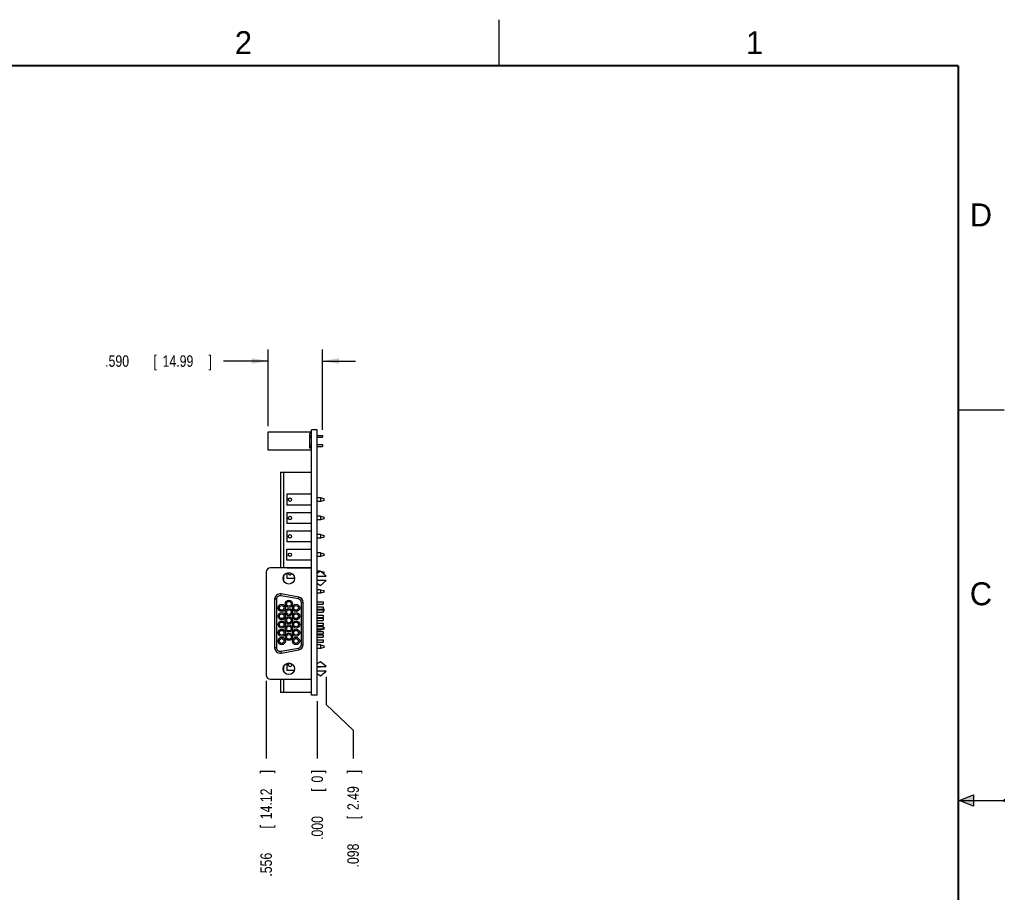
# Model space of a CAD drawing. Header units: inches. Extents: x 0 to 22, y 0 to 17.
# Tile 8 of 8: x 11.3 to 22, y 7.5 to 17. Entities that reach past the tile are written whole.
import ezdxf

# ---------------------------------------------------------------- set-up
doc = ezdxf.new("R2010")
doc.units = ezdxf.units.IN
doc.header["$LTSCALE"] = 1.21
doc.header["$MEASUREMENT"] = 0
doc.layers.get('0').update_dxf_attribs({"linetype": 'CONTINUOUS'})
doc.layers.add('DIMENSIONS', color=7, linetype='CONTINUOUS')
doc.styles.get("Standard").update_dxf_attribs({"font": 'txt', "width": 0.8})
doc.dimstyles.new('DIMSTYLE_1', dxfattribs={"dimtxt": 0.125, "dimasz": 0.18, "dimexe": 0.18, "dimexo": 0.0625, "dimgap": 0.09, "dimtad": 0, "dimtih": 1, "dimtoh": 1, "dimdec": 3, "dimzin": 4, "dimdsep": 46, "dimtxsty": 'STANDARD', "dimblk": '_FILLED', "dimblk1": '_FILLED', "dimblk2": '_FILLED', "dimcen": 0.09, "dimadec": 0, "dimazin": 0, "dimtp": 0.001, "dimtm": 0.001, "dimtfac": 1, "dimtdec": 3, "dimtofl": 0, "dimtmove": 0, "dimatfit": 3, "dimldrblk": '_FILLED', "dimfxl": 1, "dimtolj": 1, "dimtzin": 4, "dimarcsym": 0})
doc.dimstyles.new('DIMSTYLE_2', dxfattribs={"dimtxt": 0.125, "dimasz": 0.18, "dimexe": 0.18, "dimexo": 0.0625, "dimgap": 0.09, "dimtad": 0, "dimtih": 1, "dimtoh": 1, "dimdec": 3, "dimzin": 4, "dimdsep": 46, "dimtxsty": 'STANDARD', "dimblk": '_FILLED', "dimblk1": '_FILLED', "dimblk2": '_FILLED', "dimcen": 0.09, "dimadec": 0, "dimazin": 0, "dimtp": 0.001, "dimtm": 0.001, "dimtfac": 1, "dimtdec": 3, "dimtofl": 0, "dimtmove": 0, "dimatfit": 3, "dimldrblk": '_FILLED', "dimfxl": 1, "dimtolj": 1, "dimtzin": 4, "dimarcsym": 0})

# ---------------------------------------------------------------- blocks, each defined once
blk = doc.blocks.new('_FILLED')
at = {"color": 0, "linetype": 'BYBLOCK'}
blk.add_solid([(0, 0), (-1, 0.174), (-1, -0.174)], dxfattribs=at)
blk = doc.blocks.new('*D13')
at = {"layer": 'DIMENSIONS', "color": 2, "linetype": 'CONTINUOUS'}
for p, q in [((13.988, 12.576), (13.988, 13.409)), ((14.578, 12.536), (14.578, 13.409)), ((13.988, 13.284), (13.5, 13.284)), ((14.578, 13.284), (14.938, 13.284))]:
    blk.add_line(p, q, dxfattribs=at)
at = {"layer": 'DIMENSIONS', "color": 2, "linetype": 'CONTINUOUS', "xscale": 0.18, "yscale": 0.18, "zscale": 0.18}
blk.add_blockref('_FILLED', (13.988, 13.284), dxfattribs=at)
at = {"layer": 'DIMENSIONS', "color": 2, "linetype": 'CONTINUOUS', "xscale": 0.18, "yscale": 0.18, "zscale": 0.18, "rotation": 180}
blk.add_blockref('_FILLED', (14.578, 13.284), dxfattribs=at)
at = {"layer": 'DIMENSIONS', "color": 2, "linetype": 'CONTINUOUS', "width": 0.8}
for s, p in [('.590', (12.213, 13.221)), ('[', (12.738, 13.221)), ('14.99', (12.838, 13.221)), (']', (13.338, 13.221))]:
    blk.add_text(s, height=0.125, dxfattribs=at).set_placement(p)
blk = doc.blocks.new('*D14')
at = {"layer": 'DIMENSIONS', "color": 2, "linetype": 'CONTINUOUS'}
for p, q in [((14.62, 9.846), (14.62, 9.545)), ((14.62, 9.545), (14.911, 9.266)), ((14.911, 9.266), (14.911, 8.957))]:
    blk.add_line(p, q, dxfattribs=at)
at = {"layer": 'DIMENSIONS', "color": 2, "linetype": 'CONTINUOUS', "width": 0.8}
for s, p in [(']', (14.974, 8.795)), ('2.49', (14.974, 8.395)), ('[', (14.974, 8.295)), ('.098', (14.974, 7.77))]:
    blk.add_text(s, height=0.125, rotation=90, dxfattribs=at).set_placement(p)
blk = doc.blocks.new('*D15')
at = {"layer": 'DIMENSIONS', "color": 1, "linetype": 'CONTINUOUS'}
blk.add_line((14.522, 9.582), (14.522, 8.957), dxfattribs=at)
at = {"layer": 'DIMENSIONS', "color": 1, "linetype": 'CONTINUOUS', "width": 0.8}
for s, p in [(']', (14.584, 8.795)), ('0', (14.584, 8.695)), ('[', (14.584, 8.595)), ('.000', (14.584, 8.07))]:
    blk.add_text(s, height=0.125, rotation=90, dxfattribs=at).set_placement(p)
blk = doc.blocks.new('*D16')
at = {"layer": 'DIMENSIONS', "color": 2, "linetype": 'CONTINUOUS'}
blk.add_line((13.966, 9.802), (13.966, 8.957), dxfattribs=at)
at = {"layer": 'DIMENSIONS', "color": 2, "linetype": 'CONTINUOUS', "width": 0.8}
for s, p in [(']', (14.028, 8.795)), ('14.12', (14.028, 8.295)), ('[', (14.028, 8.195)), ('.556', (14.028, 7.67))]:
    blk.add_text(s, height=0.125, rotation=90, dxfattribs=at).set_placement(p)

msp = doc.modelspace()

# ---------------------------------------------------------------- hatches: boundary and pattern name
at = {"linetype": 'CONTINUOUS'}
msp.add_hatch(color=2, dxfattribs=at).paths.add_polyline_path([(21.6663, 8.5625), (21.6663, 8.4375), (21.51, 8.5)])

# ---------------------------------------------------------------- linework, layer by layer
at = {"color": 2, "linetype": 'CONTINUOUS'}
for p, q in [((16.5, 16.5), (16.5, 17)), ((22, 12.75), (21.5, 12.75)), ((21.51, 8.5), (21.6663, 8.5625)), ((21.51, 8.5), (22, 8.5)), ((21.6663, 8.4375), (21.51, 8.5)), ((21.6663, 8.5625), (21.6663, 8.4375)), ((22, 8.515), (22, 8.485))]:
    msp.add_line(p, q, dxfattribs=at)
at = {"color": 7, "linetype": 'CONTINUOUS'}
for p, q in [((13.9879, 12.3138), (13.9879, 12.5138)), ((13.9879, 12.5138), (14.4599, 12.5138)), ((14.4399, 12.3338), (14.4399, 12.4938)), ((14.4599, 12.4938), (14.4399, 12.4938)), ((14.4399, 12.4738), (14.4599, 12.4738)), ((14.4399, 12.4538), (14.4599, 12.4538)), ((14.4599, 9.6448), (14.4599, 12.5338)), ((14.5219, 12.5338), (14.4599, 12.5338)), ((14.5219, 9.6448), (14.5219, 12.5338)), ((14.5219, 12.4738), (14.5779, 12.4738)), ((14.5219, 12.4538), (14.5779, 12.4538)), ((14.5779, 12.4738), (14.5779, 12.4538)), ((14.4399, 12.3738), (14.4599, 12.3738)), ((14.4399, 12.3538), (14.4599, 12.3538)), ((14.4599, 12.3338), (14.4399, 12.3338)), ((14.5219, 12.3738), (14.5779, 12.3738)), ((14.5219, 12.3538), (14.5779, 12.3538)), ((14.5779, 12.3738), (14.5779, 12.3538)), ((14.4599, 12.3138), (13.9879, 12.3138)), ((14.1213, 12.0748), (14.1213, 11.0323)), ((14.1213, 12.0748), (14.4599, 12.0748)), ((14.1579, 11.0323), (14.1579, 12.0748)), ((14.1922, 11.8338), (14.1922, 11.7157)), ((14.4599, 11.8338), (14.1922, 11.8338)), ((14.5583, 11.7945), (14.5219, 11.7945)), ((14.5583, 11.7945), (14.5583, 11.7551)), ((14.5977, 11.7839), (14.5583, 11.7945)), ((14.4599, 11.7157), (14.1922, 11.7157)), ((14.5583, 11.7551), (14.5219, 11.7551)), ((14.5977, 11.7657), (14.5583, 11.7551)), ((14.5977, 11.7657), (14.5977, 11.7839)), ((14.1922, 11.6338), (14.1922, 11.5157)), ((14.1922, 11.6338), (14.4599, 11.6338)), ((14.5583, 11.5945), (14.5219, 11.5945)), ((14.5583, 11.5945), (14.5583, 11.5551)), ((14.5583, 11.5945), (14.5977, 11.5839)), ((14.5977, 11.5657), (14.5977, 11.5839)), ((14.4599, 11.5157), (14.1922, 11.5157)), ((14.5583, 11.5551), (14.5219, 11.5551)), ((14.5977, 11.5657), (14.5583, 11.5551)), ((14.1922, 11.4338), (14.1922, 11.3157)), ((14.1922, 11.4338), (14.4599, 11.4338)), ((14.5583, 11.3945), (14.5219, 11.3945)), ((14.5583, 11.3945), (14.5583, 11.3551)), ((14.5583, 11.3945), (14.5977, 11.3839)), ((14.5977, 11.3657), (14.5583, 11.3551)), ((14.5977, 11.3657), (14.5977, 11.3839)), ((14.4599, 11.3157), (14.1922, 11.3157)), ((14.5583, 11.3551), (14.5219, 11.3551)), ((14.1922, 11.1157), (14.1922, 11.2338)), ((14.1922, 11.2338), (14.4599, 11.2338)), ((14.5583, 11.1945), (14.5219, 11.1945)), ((14.5583, 11.1551), (14.5219, 11.1551)), ((14.5583, 11.1945), (14.5977, 11.1839)), ((14.5583, 11.1945), (14.5583, 11.1551)), ((14.5977, 11.1657), (14.5583, 11.1551)), ((14.5977, 11.1657), (14.5977, 11.1839)), ((14.4599, 11.1157), (14.1922, 11.1157)), ((13.9659, 10.9873), (13.9659, 9.8643)), ((14.4599, 11.0323), (14.0109, 11.0323)), ((14.1579, 10.8885), (14.1579, 10.947)), ((14.1922, 11.0338), (14.1922, 11.0323)), ((14.1922, 11.0338), (14.4599, 11.0338)), ((14.1922, 10.9763), (14.1922, 10.9157)), ((14.5548, 10.9945), (14.5219, 10.9945)), ((14.5249, 10.9748), (14.5219, 10.9748)), ((14.5219, 10.9428), (14.6199, 10.9428)), ((14.5553, 10.9948), (14.5249, 10.9748)), ((14.6199, 10.9428), (14.5553, 10.9948)), ((14.5583, 10.9945), (14.5557, 10.9945)), ((14.5583, 10.9945), (14.5977, 10.9839)), ((14.5583, 10.9945), (14.5583, 10.9923)), ((14.5977, 10.9657), (14.593, 10.9644)), ((14.5977, 10.9657), (14.5977, 10.9839)), ((14.2752, 10.9157), (14.1922, 10.9157)), ((14.6199, 10.8928), (14.5219, 10.8928)), ((14.5219, 10.8608), (14.5249, 10.8608)), ((14.5249, 10.8608), (14.5553, 10.8408)), ((14.5553, 10.8408), (14.6199, 10.8928)), ((14.1237, 10.7281), (14.1271, 10.7478)), ((14.3167, 10.6941), (14.1237, 10.7281)), ((14.3201, 10.7138), (14.1271, 10.7478)), ((14.5583, 10.7945), (14.5219, 10.7945)), ((14.5583, 10.7551), (14.5219, 10.7551)), ((14.5583, 10.7945), (14.5977, 10.7839)), ((14.5583, 10.7945), (14.5583, 10.7551)), ((14.5977, 10.7657), (14.5583, 10.7551)), ((14.5977, 10.7657), (14.5977, 10.7839)), ((14.0779, 10.6897), (14.0579, 10.6897)), ((14.0579, 10.6897), (14.0579, 10.1629)), ((14.0779, 10.6897), (14.0779, 10.1629)), ((14.3167, 10.6941), (14.3201, 10.7138)), ((14.3489, 10.6557), (14.3689, 10.6557)), ((14.3489, 10.1969), (14.3489, 10.6557)), ((14.3689, 10.1969), (14.3689, 10.6557)), ((14.5219, 10.6634), (14.5849, 10.6634)), ((14.5219, 10.6382), (14.5849, 10.6382)), ((14.5849, 10.6634), (14.5849, 10.6382)), ((14.5219, 10.6084), (14.5849, 10.6084)), ((14.5219, 10.5832), (14.5849, 10.5832)), ((14.5219, 10.5734), (14.5849, 10.5734)), ((14.5219, 10.5482), (14.5849, 10.5482)), ((14.5219, 10.5184), (14.5849, 10.5184)), ((14.5583, 10.5833), (14.5583, 10.5734)), ((14.5849, 10.6084), (14.5849, 10.5832)), ((14.5849, 10.5874), (14.5977, 10.5839)), ((14.5849, 10.5734), (14.5849, 10.5482)), ((14.5977, 10.5657), (14.5849, 10.5622)), ((14.5849, 10.5184), (14.5849, 10.4932)), ((14.5977, 10.5657), (14.5977, 10.5839)), ((14.5219, 10.4932), (14.5849, 10.4932)), ((14.5219, 10.4834), (14.5849, 10.4834)), ((14.5219, 10.4582), (14.5849, 10.4582)), ((14.5219, 10.4284), (14.5849, 10.4284)), ((14.5219, 10.4032), (14.5849, 10.4032)), ((14.5849, 10.4834), (14.5849, 10.4582)), ((14.5849, 10.4284), (14.5849, 10.4032)), ((14.5583, 10.3945), (14.5219, 10.3945)), ((14.5219, 10.3934), (14.5849, 10.3934)), ((14.5219, 10.3682), (14.5849, 10.3682)), ((14.5583, 10.3551), (14.5219, 10.3551)), ((14.5219, 10.3384), (14.5849, 10.3384)), ((14.5219, 10.3132), (14.5849, 10.3132)), ((14.5219, 10.3034), (14.5849, 10.3034)), ((14.5583, 10.3945), (14.5624, 10.3934)), ((14.5583, 10.3945), (14.5583, 10.3934)), ((14.5583, 10.3682), (14.5583, 10.3551)), ((14.5977, 10.3657), (14.5583, 10.3551)), ((14.5849, 10.3934), (14.5849, 10.3682)), ((14.5849, 10.3874), (14.5977, 10.3839)), ((14.5849, 10.3384), (14.5849, 10.3132)), ((14.5849, 10.3034), (14.5849, 10.2782)), ((14.5977, 10.3657), (14.5977, 10.3839)), ((14.3489, 10.1969), (14.3689, 10.1969)), ((14.5219, 10.2782), (14.5849, 10.2782)), ((14.5219, 10.2484), (14.5849, 10.2484)), ((14.5219, 10.2232), (14.5849, 10.2232)), ((14.5583, 10.1945), (14.5219, 10.1945)), ((14.5583, 10.1945), (14.5977, 10.1839)), ((14.5583, 10.1945), (14.5583, 10.1551)), ((14.5849, 10.2484), (14.5849, 10.2232)), ((14.5977, 10.1657), (14.5977, 10.1839)), ((14.0779, 10.1629), (14.0579, 10.1629)), ((14.1237, 10.1245), (14.3167, 10.1585)), ((14.1237, 10.1245), (14.1271, 10.1048)), ((14.1271, 10.1048), (14.3201, 10.1388)), ((14.3167, 10.1585), (14.3201, 10.1388)), ((14.5583, 10.1551), (14.5219, 10.1551)), ((14.5977, 10.1657), (14.5583, 10.1551)), ((14.1922, 9.9923), (14.1922, 9.9157)), ((14.5305, 9.9945), (14.5219, 9.9945)), ((14.5249, 9.9908), (14.5219, 9.9908)), ((14.5553, 10.0108), (14.5249, 9.9908)), ((14.6199, 9.9588), (14.5553, 10.0108)), ((14.5842, 9.9876), (14.5977, 9.9839)), ((14.5977, 9.9767), (14.5977, 9.9839)), ((14.1579, 9.9045), (14.1579, 9.963)), ((14.2724, 9.9157), (14.1922, 9.9157)), ((14.5219, 9.9588), (14.6199, 9.9588)), ((14.5219, 9.9551), (14.5583, 9.9551)), ((14.6199, 9.9088), (14.5219, 9.9088)), ((14.5219, 9.8768), (14.5249, 9.8768)), ((14.5249, 9.8768), (14.5553, 9.8568)), ((14.5553, 9.8568), (14.6199, 9.9088)), ((14.5583, 9.9551), (14.5721, 9.9588)), ((14.5583, 9.9588), (14.5583, 9.9551)), ((14.0109, 9.8193), (14.4599, 9.8193)), ((14.1213, 9.8193), (14.1213, 9.6748)), ((14.1579, 9.6748), (14.1579, 9.8193)), ((14.4599, 9.6748), (14.1213, 9.6748)), ((14.5219, 9.6448), (14.4599, 9.6448))]:
    msp.add_line(p, q, dxfattribs=at)
at = {"color": 7, "linetype": 'CONTINUOUS', "const_width": 0.02}
for points in [[(21.5, 16.5), (0.5, 16.5)], [(21.5, 0.5), (21.5, 16.5)]]:
    msp.add_lwpolyline(points, dxfattribs=at)
at = {"color": 7, "linetype": 'CONTINUOUS'}
for centre, radius in [((14.2237, 11.7748), 0.0188), ((14.2237, 11.5748), 0.0188), ((14.2237, 11.3748), 0.0188), ((14.2237, 11.1748), 0.0188), ((14.2129, 10.9178), 0.0625), ((14.1349, 10.5958), 0.0395), ((14.1349, 10.5958), 0.0255), ((14.2129, 10.6408), 0.0395), ((14.2129, 10.6408), 0.0255), ((14.2909, 10.5958), 0.0395), ((14.2909, 10.5958), 0.0255), ((14.1349, 10.5058), 0.0395), ((14.1349, 10.5058), 0.0255), ((14.2129, 10.5508), 0.0395), ((14.2129, 10.5508), 0.0255), ((14.2909, 10.5058), 0.0395), ((14.2909, 10.5058), 0.0255), ((14.1349, 10.4158), 0.0395), ((14.1349, 10.4158), 0.0255), ((14.2129, 10.4608), 0.0395), ((14.2129, 10.3708), 0.0395), ((14.2129, 10.4608), 0.0255), ((14.2129, 10.3708), 0.0255), ((14.2909, 10.4158), 0.0395), ((14.2909, 10.4158), 0.0255), ((14.1349, 10.3258), 0.0395), ((14.1349, 10.3258), 0.0255), ((14.2129, 10.2808), 0.0395), ((14.2129, 10.2808), 0.0255), ((14.2909, 10.3258), 0.0395), ((14.2909, 10.3258), 0.0255), ((14.1349, 10.2358), 0.0395), ((14.1349, 10.2358), 0.0255), ((14.2909, 10.2358), 0.0395), ((14.2909, 10.2358), 0.0255), ((14.2129, 9.9338), 0.0625), ((14.2237, 9.9748), 0.0188)]:
    msp.add_circle(centre, radius, dxfattribs=at)
for centre, radius, start, end in [((14.0109, 10.9873), 0.045, 90, 180), ((14.2237, 10.9748), 0.0188, 165.55749, 353.4995), ((14.1169, 10.6897), 0.059, 80, 180), ((14.1169, 10.6897), 0.039, 80, 180), ((14.3099, 10.6557), 0.039, 0, 80), ((14.3099, 10.6557), 0.059, 0, 80), ((14.3099, 10.1969), 0.039, 280, 360), ((14.3099, 10.1969), 0.059, 280, 360), ((14.1169, 10.1629), 0.059, 180, 280), ((14.1169, 10.1629), 0.039, 180, 280), ((14.0109, 9.8643), 0.045, 180, 270)]:
    msp.add_arc(centre, radius, start, end, dxfattribs=at)

# ---------------------------------------------------------------- texts
at = {"color": 2, "linetype": 'CONTINUOUS'}
for s, p in [('2', (13.625, 16.625)), ('1', (19.1875, 16.625)), ('D', (21.625, 14.75)), ('C', (21.625, 10.625))]:
    msp.add_text(s, height=0.25, dxfattribs=at).set_placement(p)

# ---------------------------------------------------------------- dimensions: what is measured, and where the dimension line sits
at = {"layer": 'DIMENSIONS', "color": 2, "linetype": 'CONTINUOUS'}
dim = msp.add_linear_dim(base=(14.5779, 13.2838), p1=(13.9879, 12.5763), p2=(14.5779, 12.5363), dimstyle='DIMSTYLE_2', dxfattribs=at)
dim.commit()
dim.dimension.update_dxf_attribs({"geometry": '*D13', "text_midpoint": (12.8254, 13.2838), "dimtype": 160})
for feature_location, offset, dtype, origin, picture, middle in [((13.9659, 9.8018), (0, -0.8445), 1, (14.5219, 9.8643), '*D16', (13.9659, 8.2823)), ((14.6198961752, 9.8462914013), (0.2913871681, -0.889), 0, (14.5218961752, 9.6447914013), '*D14', (14.9112833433, 8.3322914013))]:
    dim = msp.add_ordinate_dim(feature_location=feature_location, offset=offset, dtype=dtype, origin=origin, dimstyle='DIMSTYLE_1', dxfattribs=at)
    dim.commit()
    dim.dimension.update_dxf_attribs({"geometry": picture, "text_midpoint": middle})
at = {"layer": 'DIMENSIONS', "color": 1, "linetype": 'CONTINUOUS'}
dim = msp.add_ordinate_dim(feature_location=(14.5218961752, 9.5822914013), offset=(0, -0.625), dtype=1, origin=(14.5218961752, 9.6447914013), dimstyle='DIMSTYLE_1', dxfattribs=at)
dim.commit()
dim.dimension.update_dxf_attribs({"geometry": '*D15', "text_midpoint": (14.5218961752, 8.4822914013)})

doc.saveas('drawing.dxf')
